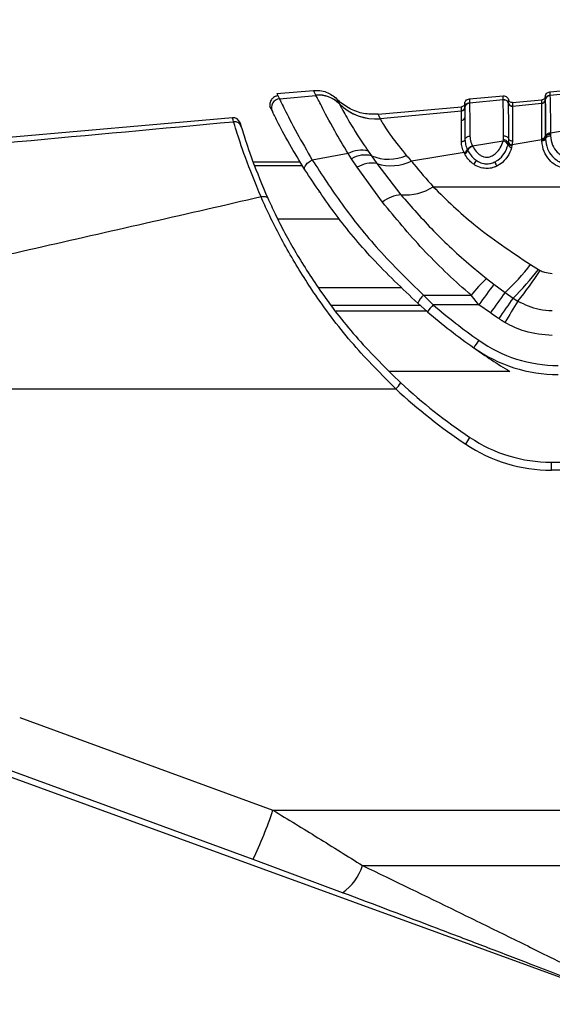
# Model space of a CAD drawing. Header units: millimetres. Extents: x 20 to 26059, y 28 to 17777.
# Tile 13 of 72: x 8839 to 8912, y 5944 to 6078. Entities that reach past the tile are written whole.
import ezdxf

# ---------------------------------------------------------------- set-up
doc = ezdxf.new("R2010")
doc.units = ezdxf.units.MM
doc.header["$LTSCALE"] = 2
doc.layers.add('COMPONENT_GEOMETRY', color=7, linetype='Continuous')
doc.styles.add('SLDTEXTSTYLE0', font='TXT', dxfattribs={"width": 0.75})
doc.dimstyles.new('SLDDIMSTYLE0', dxfattribs={"dimtxt": 150, "dimasz": 6.604, "dimexe": 0, "dimexo": 0.0625, "dimgap": 37.5, "dimtad": 0, "dimtih": 1, "dimtoh": 1, "dimdec": 0, "dimrnd": 1e-09, "dimzin": 12, "dimdsep": 46, "dimtxsty": 'SLDTEXTSTYLE0', "dimsah": 1, "dimcen": 0.09, "dimadec": 0, "dimazin": 3, "dimtfac": 1, "dimtdec": 0, "dimtofl": 0, "dimtmove": 0, "dimatfit": 3, "dimfxl": 1, "dimfrac": 2, "dimtolj": 1, "dimtzin": 12, "dimarcsym": 0})

# ---------------------------------------------------------------- blocks, each defined once
blk = doc.blocks.new('_D_3')
at = {"layer": 'COMPONENT_GEOMETRY', "color": 7}
for p, q in [((8984.05, 8122.33), (1577.68, 8122.33)), ((1584.03, 8122.33), (1584.03, 5436.34)), ((1283.92, 5405.87), (1238.22, 5405.87)), ((1238.22, 5405.87), (1238.22, 5167.74)), ((1884.13, 5405.87), (1929.84, 5405.87)), ((1929.84, 5405.87), (1929.84, 5167.74)), ((1238.22, 5167.74), (1283.92, 5167.74)), ((1929.84, 5167.74), (1884.13, 5167.74)), ((1584.03, 2257.33), (1584.03, 4943.32)), ((8778.92, 2257.33), (1577.68, 2257.33))]:
    blk.add_line(p, q, dxfattribs=at)
for points in [[(1584.03, 8122.33), (1583.01, 8115.72), (1585.04, 8115.72)], [(1584.03, 2257.33), (1585.04, 2263.93), (1583.01, 2263.93)]]:
    blk.add_solid(points, dxfattribs=at)
at = {"layer": 'COMPONENT_GEOMETRY', "color": 7, "char_height": 150, "attachment_point": 1, "style": 'SLDTEXTSTYLE0'}
for s, insert in [('9\'7.45"', (1283.92, 5361.1)), ('2933mm', (1174.86, 5136.68))]:
    blk.add_mtext(s, dxfattribs=dict(at, insert=insert))

msp = doc.modelspace()

# ---------------------------------------------------------------- linework, layer by layer
at = {"color": 7, "linetype": 'Continuous', "lineweight": 25}
for p, q in [((8911.86, 6068.33), (8916.47, 6068.74)), ((8874.58, 6068.08), (8879.58, 6068.52)), ((8874.58, 6068.08), (8874.92, 6067.38)), ((8874.92, 6067.38), (8879.91, 6067.85)), ((8879.91, 6067.86), (8879.9, 6067.88)), ((8879.91, 6067.85), (8879.91, 6067.86)), ((8900.86, 6067.37), (8905.47, 6067.77)), ((8900.86, 6066.82), (8905.47, 6067.26)), ((8905.47, 6067.26), (8905.47, 6067.26)), ((8906.73, 6066.88), (8910.77, 6067.23)), ((8911.22, 6067.22), (8911.22, 6067.21)), ((8911.22, 6067.22), (8911.22, 6067.22)), ((8911.86, 6067.86), (8916.47, 6068.3)), ((8911.86, 6067.86), (8911.86, 6067.86)), ((8873.95, 6065.67), (8873.63, 6066.32)), ((8883.09, 6066.72), (8883.11, 6066.69)), ((8883.11, 6066.69), (8883.11, 6066.68)), ((8888.38, 6065.27), (8899.77, 6066.27)), ((8900.22, 6066.18), (8900.22, 6066.17)), ((8900.22, 6066.18), (8900.22, 6066.18)), ((8900.86, 6066.82), (8900.86, 6066.81)), ((8906.2, 6066.74), (8906.2, 6066.74)), ((8906.73, 6066.37), (8910.77, 6066.76)), ((8906.73, 6066.37), (8906.73, 6066.36)), ((8906.73, 6066.37), (8906.73, 6066.37)), ((8910.77, 6066.76), (8910.77, 6066.76)), ((8910.77, 6066.76), (8910.77, 6066.76)), ((8868.5, 6064.79), (8808.72, 6059.56)), ((8888.69, 6064.67), (8899.77, 6065.72)), ((8888.69, 6064.67), (8888.7, 6064.65)), ((8899.77, 6065.72), (8899.77, 6065.72)), ((8899.77, 6065.72), (8899.77, 6065.72)), ((8869.55, 6064.08), (8869.7, 6063.54)), ((8916.55, 6063.45), (8911.95, 6062.68)), ((8910.77, 6061.85), (8910.77, 6061.96)), ((8910.77, 6061.77), (8910.77, 6061.85)), ((8911.26, 6062.26), (8911.26, 6062.15)), ((8911.26, 6062.15), (8911.26, 6062.07)), ((8911.26, 6062.07), (8911.26, 6061.91)), ((8911.95, 6062.68), (8911.95, 6062.56)), ((8911.95, 6062.56), (8911.95, 6062.32)), ((8901.26, 6060.96), (8901.29, 6060.9)), ((8905.46, 6061.6), (8901.29, 6060.9)), ((8905.46, 6061.6), (8905.5, 6061.79)), ((8906.14, 6061.11), (8906.19, 6061.32)), ((8906.19, 6061.32), (8906.2, 6061.43)), ((8906.67, 6060.98), (8906.62, 6060.76)), ((8906.69, 6061.11), (8906.67, 6060.98)), ((8910.77, 6061.77), (8906.69, 6061.11)), ((8910.77, 6061.62), (8910.77, 6061.77)), ((8884.31, 6059.89), (8879.41, 6059.02)), ((8884.77, 6059.19), (8884.31, 6059.89)), ((8885.55, 6058.03), (8884.77, 6059.19)), ((8887.04, 6060.23), (8887.49, 6059.59)), ((8887.49, 6059.59), (8888.24, 6058.53)), ((8900.13, 6060.04), (8892.94, 6058.88)), ((8900.19, 6059.93), (8900.15, 6060)), ((8900.6, 6060.44), (8900.61, 6060.4)), ((8900.61, 6060.4), (8900.65, 6060.33)), ((8877.75, 6058.74), (8871.31, 6058.74)), ((8889, 6053.27), (8885.55, 6058.03)), ((8888.24, 6058.53), (8891.52, 6054.28)), ((8895.93, 6055.37), (8951.43, 6055.37)), ((8909.22, 6044.74), (8910.28, 6044.08)), ((8910.28, 6044.08), (8910.53, 6043.94)), ((8903.2, 6042.85), (8904.21, 6042.07)), ((8904.21, 6042.07), (8905.74, 6040.95)), ((8894.61, 6040.56), (8901.11, 6040.56)), ((8895.92, 6039.26), (8894.61, 6040.56)), ((8902.16, 6039.26), (8901.11, 6040.56)), ((8905.74, 6040.95), (8906.83, 6040.17)), ((8893.81, 6039.47), (8895.14, 6038.3)), ((8902.16, 6039.26), (8895.92, 6039.26)), ((8903.75, 6038.14), (8902.16, 6039.26)), ((8906.83, 6040.17), (8907.47, 6039.76)), ((8812.69, 6027.77), (8890.81, 6027.77)), ((8912.06, 6016.67), (8912.06, 6017.77)), ((8912.06, 6017.77), (8966.46, 6017.77)), ((8966.46, 6016.67), (8912.06, 6016.67)), ((8839.45, 5982.93), (8874.04, 5970.27)), ((8834.36, 5976.2), (8922.07, 5944.27)), ((8874.04, 5970.27), (8966.46, 5970.27)), ((8883.53, 5959), (8871.31, 5963.53)), ((8886.26, 5962.72), (8966.46, 5962.72))]:
    msp.add_line(p, q, dxfattribs=at)
at = {"color": 8, "linetype": 'Continuous', "lineweight": 25}
for p, q in [((8878.07, 6058.22), (8871.53, 6058.22)), ((8880.29, 6054.68), (8880.47, 6054.69)), ((8883.12, 6050.93), (8874.73, 6050.93)), ((8880.25, 6041.6), (8891.5, 6041.6)), ((8894.17, 6039.14), (8882.09, 6039.14)), ((8882.65, 6038.43), (8894.99, 6038.43)), ((8906.37, 6030.16), (8889.97, 6030.16))]:
    msp.add_line(p, q, dxfattribs=at)
at = {"color": 7, "linetype": 'Continuous', "lineweight": 25, "flags": 128}
for points in [[(8878.4, 6057.68), (8878.35, 6057.82), (8878.36, 6057.99), (8878.43, 6058.18), (8878.55, 6058.37), (8878.72, 6058.57), (8878.93, 6058.74), (8879.16, 6058.9), (8879.41, 6059.02)], [(8872.41, 6053.98), (8872.56, 6054.02), (8872.71, 6054.04), (8872.86, 6054.05), (8872.99, 6054.04), (8873.1, 6054.01), (8873.2, 6053.97), (8873.27, 6053.9), (8873.32, 6053.83)], [(8871.31, 5963.53), (8856.29, 5969.03), (8836.72, 5976.2)]]:
    msp.add_lwpolyline(points, dxfattribs=at)
at = {"color": 7, "linetype": 'Continuous', "lineweight": 25}
for centre, radius, start, end in [((8875.03, 6066.19), 1.2, 95.0328, 205.9158), ((8880.26, 6063.91), 3.99, 44.6942, 95.1895), ((8880.27, 6063.89), 3.99, 44.6838, 95.1752), ((8880.27, 6063.88), 3.99, 44.6699, 95.166), ((8905.53, 6066.56), 0.7, 14.6617, 95.0325), ((8910.73, 6067.26), 0.499, 274.9213, 355.3283), ((8910.73, 6067.25), 0.5, 274.9321, 355.305), ((8911.92, 6067.16), 0.699, 94.9212, 175.3282), ((8888.06, 6071.63), 6.98, 224.6903, 275.1806), ((8888.06, 6071.6), 6.98, 224.7171, 275.1943), ((8899.73, 6066.22), 0.499, 274.9082, 355.3153), ((8899.73, 6066.21), 0.499, 274.9187, 355.2964), ((8900.92, 6066.12), 0.699, 94.9081, 175.3153), ((8906.69, 6066.86), 0.5, 194.6797, 275.0102), ((8906.69, 6066.87), 0.5, 194.6793, 275.0252), ((8868.58, 6063.8), 1, 16.1887, 94.9936), ((8899.76, 6064.92), 0.486, 271.14, 350.9051), ((8868.75, 6063.26), 0.998, 16.6601, 95.1342), ((8910.81, 6062.44), 0.481, 264.6504, 338.3508), ((8910.82, 6062.25), 0.481, 264.2127, 337.6463), ((8911.88, 6062.01), 0.674, 84.3932, 157.9926), ((8901.49, 6060.03), 0.893, 102.5683, 160.328), ((8905.42, 6060.82), 0.776, 21.5087, 86.829), ((8906.66, 6061.31), 0.555, 201.753, 266.8773), ((8906.69, 6061.63), 0.523, 202.3391, 270.7259), ((8886.08, 6056.8), 3.56, 74.2571, 119.8086), ((8886.62, 6056.04), 3.66, 76.3444, 120.3645), ((8889.86, 6065.39), 6.26, 247.7076, 292.7954), ((8900.01, 6060.66), 0.627, 281.1043, 339.5146), ((8900.05, 6060.55), 0.641, 282.556, 339.8103), ((8887.55, 6054.77), 3.82, 79.6603, 121.5383), ((8890.15, 6064.64), 6.4, 252.5516, 295.7849), ((8900.79, 6059.22), 1.03, 310.7601, 346.8411), ((8905.63, 6059), 1.29, 190.2878, 218.8369), ((8892.11, 6061.36), 7.11, 265.2521, 302.5144), ((8891.95, 6049.57), 4.73, 95.2132, 128.5436), ((8886.38, 6062.24), 28.77, 312.2792, 322.5418), ((8883.33, 6064.36), 33.73, 314.1742, 323.0461), ((8877.81, 6064.65), 38.72, 319.991, 327.6673), ((8916.02, 6029.04), 18.84, 132.8961, 142.3233), ((8987.87, 5978.88), 104.84, 142.9368, 144.8384), ((8896.79, 6038.13), 3.27, 131.8788, 155.7894), ((8994.09, 5976.21), 109.54, 143.7669, 145.567), ((8906.12, 6030.11), 13.71, 138.1131, 143.2659), ((8950.79, 6103.33), 84.36, 229.4226, 234.7829), ((8996.92, 5974.46), 111.5, 143.8926, 145.6485), ((9014.39, 5973.91), 125.57, 148.3748, 149.9306), ((8950.79, 6103.29), 85.56, 229.4226, 234.7829), ((8914.62, 6025.22), 15.49, 143.6206, 148.1872), ((8912.99, 6049.77), 18.8, 234.7829, 270), ((8912.99, 6049.73), 20, 234.7829, 270), ((8950.79, 6103.29), 85.56, 234.7829, 238.7223), ((8887.89, 6030.84), 4.24, 313.516, 328.0431), ((8944.26, 6085.77), 77.8, 227.292, 236.145), ((8944.26, 6085.67), 78.8, 227.292, 236.145), ((8896.21, 6023.36), 5.2, 323.0149, 334.9577), ((8912.06, 6037.67), 21, 236.145, 270), ((8912.06, 6037.77), 20, 236.145, 270), ((8816.45, 5989.7), 60.78, 334.4965, 341.3529), ((8879.72, 5964.66), 6.82, 303.9211, 343.4715)]:
    msp.add_arc(centre, radius, start, end, dxfattribs=at)
for points, knots in [([(8874.63, 6067.75), (8874.59, 6067.75), (8874.42, 6067.74), (8874.12, 6067.58), (8873.83, 6067.31), (8873.67, 6067.01), (8873.61, 6066.73), (8873.6, 6066.5), (8873.62, 6066.37), (8873.63, 6066.32)], [0, 0, 0, 0, 0.049094, 0.270946, 0.483401, 0.653398, 0.796551, 0.916627, 1, 1, 1, 1]), ([(8874.92, 6067.38), (8875.1, 6067.01), (8875.46, 6066.28), (8877.06, 6063.07), (8878.68, 6060.28), (8879.41, 6059.02)], [0, 0, 0, 0, 0.354177, 0.707848, 1, 1, 1, 1]), ([(8879.9, 6067.88), (8879.78, 6068.12), (8879.6, 6068.47), (8879.58, 6068.51), (8879.58, 6068.52)], [0, 0, 0, 0, 0.67875, 1, 1, 1, 1]), ([(8884.31, 6059.89), (8883.67, 6060.96), (8882.12, 6063.55), (8880.49, 6066.72), (8880.1, 6067.47), (8879.91, 6067.85)], [0, 0, 0, 0, 0.259057, 0.626399, 1, 1, 1, 1]), ([(8882.78, 6067.34), (8882.82, 6067.26), (8882.86, 6067.17), (8883.07, 6066.77), (8883.09, 6066.72)], [0, 0, 0, 0, 0.858734, 1, 1, 1, 1]), ([(8888.38, 6065.27), (8887.72, 6065.27), (8886.4, 6065.26), (8884.52, 6065.95), (8883.36, 6066.76), (8882.84, 6067.28), (8882.78, 6067.34)], [0, 0, 0, 0, 0.320009, 0.640018, 0.960026, 1, 1, 1, 1]), ([(8900.22, 6066.73), (8900.23, 6066.78), (8900.25, 6066.92), (8900.37, 6067.13), (8900.59, 6067.31), (8900.77, 6067.35), (8900.86, 6067.37)], [0, 0, 0, 0, 0.161092, 0.440728, 0.720364, 1, 1, 1, 1]), ([(8900.86, 6067.37), (8900.86, 6067.36), (8900.86, 6067.35), (8900.86, 6067.24), (8900.86, 6067.07), (8900.86, 6066.9), (8900.86, 6066.82)], [0, 0, 0, 0, 0.233156, 0.502001, 0.771362, 1, 1, 1, 1]), ([(8905.47, 6067.26), (8905.47, 6067.33), (8905.47, 6067.49), (8905.47, 6067.66), (8905.47, 6067.76), (8905.47, 6067.77), (8905.47, 6067.77)], [0, 0, 0, 0, 0.221771, 0.500316, 0.779385, 1, 1, 1, 1]), ([(8905.47, 6067.77), (8905.56, 6067.77), (8905.74, 6067.77), (8905.99, 6067.62), (8906.14, 6067.44), (8906.19, 6067.3), (8906.2, 6067.25)], [0, 0, 0, 0, 0.279636, 0.559272, 0.838908, 1, 1, 1, 1]), ([(8905.54, 6062.32), (8905.53, 6063.22), (8905.51, 6065.42), (8905.48, 6066.89), (8905.47, 6067.18), (8905.47, 6067.26)], [0, 0, 0, 0, 0.341408, 0.83284, 1, 1, 1, 1]), ([(8905.47, 6067.26), (8905.56, 6067.26), (8905.74, 6067.25), (8905.99, 6067.11), (8906.14, 6066.93), (8906.19, 6066.79), (8906.2, 6066.74)], [0, 0, 0, 0, 0.279624, 0.559249, 0.838873, 1, 1, 1, 1]), ([(8906.2, 6066.74), (8906.2, 6066.85), (8906.2, 6067), (8906.2, 6067.2), (8906.2, 6067.23), (8906.2, 6067.25)], [0, 0, 0, 0, 0.331164, 0.498538, 1, 1, 1, 1]), ([(8910.77, 6066.76), (8910.77, 6066.86), (8910.77, 6067), (8910.77, 6067.18), (8910.77, 6067.21), (8910.77, 6067.23)], [0, 0, 0, 0, 0.323428, 0.497459, 1, 1, 1, 1]), ([(8911.22, 6067.69), (8911.23, 6067.74), (8911.25, 6067.89), (8911.37, 6068.1), (8911.59, 6068.28), (8911.77, 6068.31), (8911.86, 6068.33)], [0, 0, 0, 0, 0.161092, 0.440728, 0.720364, 1, 1, 1, 1]), ([(8911.22, 6067.22), (8911.23, 6067.27), (8911.25, 6067.41), (8911.37, 6067.62), (8911.59, 6067.8), (8911.77, 6067.84), (8911.86, 6067.86)], [0, 0, 0, 0, 0.161038, 0.440692, 0.720346, 1, 1, 1, 1]), ([(8911.22, 6067.69), (8911.22, 6067.67), (8911.22, 6067.64), (8911.22, 6067.45), (8911.22, 6067.31), (8911.22, 6067.22)], [0, 0, 0, 0, 0.50254, 0.676572, 1, 1, 1, 1]), ([(8911.22, 6067.21), (8911.22, 6067.18), (8911.23, 6066.99), (8911.24, 6066.17), (8911.25, 6064.52), (8911.25, 6063.29), (8911.26, 6062.44), (8911.26, 6062.26)], [0, 0, 0, 0, 0.089233, 0.503156, 0.697697, 0.936448, 1, 1, 1, 1]), ([(8911.26, 6062.26), (8911.26, 6062.44), (8911.25, 6063.28), (8911.25, 6064.5), (8911.24, 6066.37), (8911.23, 6066.86), (8911.22, 6067.21)], [0, 0, 0, 0, 0.062027, 0.301058, 0.495826, 1, 1, 1, 1]), ([(8911.86, 6068.33), (8911.86, 6068.33), (8911.86, 6068.33), (8911.86, 6068.29), (8911.86, 6068.2), (8911.86, 6068.07), (8911.86, 6067.92), (8911.86, 6067.86)], [0, 0, 0, 0, 0.067017, 0.357375, 0.502549, 0.792963, 1, 1, 1, 1]), ([(8911.86, 6067.86), (8911.87, 6067.65), (8911.88, 6067.35), (8911.9, 6066.36), (8911.92, 6065.1), (8911.94, 6063.73), (8911.95, 6062.68)], [0, 0, 0, 0, 0.341963, 0.506117, 0.624337, 1, 1, 1, 1]), ([(8883.11, 6066.68), (8883.28, 6066.34), (8883.63, 6065.67), (8885.14, 6063.04), (8886.52, 6060.99), (8887.04, 6060.23)], [0, 0, 0, 0, 0.385563, 0.769776, 1, 1, 1, 1]), ([(8899.77, 6065.72), (8899.77, 6065.83), (8899.77, 6066), (8899.77, 6066.21), (8899.77, 6066.25), (8899.77, 6066.27)], [0, 0, 0, 0, 0.337097, 0.498227, 1, 1, 1, 1]), ([(8900.22, 6066.18), (8900.23, 6066.23), (8900.25, 6066.37), (8900.37, 6066.58), (8900.59, 6066.76), (8900.77, 6066.8), (8900.86, 6066.81)], [0, 0, 0, 0, 0.161049, 0.440699, 0.72035, 1, 1, 1, 1]), ([(8900.22, 6066.73), (8900.22, 6066.7), (8900.22, 6066.67), (8900.22, 6066.46), (8900.22, 6066.29), (8900.22, 6066.18)], [0, 0, 0, 0, 0.501772, 0.662903, 1, 1, 1, 1]), ([(8900.22, 6066.17), (8900.22, 6066.13), (8900.23, 6066.05), (8900.23, 6065.72), (8900.23, 6065.29), (8900.24, 6064.92), (8900.24, 6064.84)], [0, 0, 0, 0, 0.210941, 0.475438, 0.899348, 1, 1, 1, 1]), ([(8900.86, 6066.81), (8900.86, 6066.76), (8900.87, 6066.61), (8900.89, 6065.97), (8900.91, 6064.63), (8900.93, 6063.14), (8900.94, 6062.27)], [0, 0, 0, 0, 0.129882, 0.385514, 0.641748, 1, 1, 1, 1]), ([(8906.24, 6061.9), (8906.23, 6062.88), (8906.23, 6064.36), (8906.22, 6065.94), (8906.21, 6066.57), (8906.2, 6066.72), (8906.2, 6066.74)], [0, 0, 0, 0, 0.376618, 0.574536, 0.945416, 1, 1, 1, 1]), ([(8906.2, 6066.74), (8906.2, 6066.74), (8906.2, 6066.74), (8906.2, 6066.74), (8906.2, 6066.74)], [0, 0, 0, 0, 0.011319, 1, 1, 1, 1]), ([(8906.73, 6066.88), (8906.73, 6066.86), (8906.73, 6066.82), (8906.73, 6066.63), (8906.73, 6066.47), (8906.73, 6066.37)], [0, 0, 0, 0, 0.501461, 0.668835, 1, 1, 1, 1]), ([(8906.73, 6066.36), (8906.73, 6066.09), (8906.73, 6065.69), (8906.73, 6064), (8906.73, 6062.56), (8906.73, 6061.61)], [0, 0, 0, 0, 0.425415, 0.623431, 1, 1, 1, 1]), ([(8910.77, 6061.96), (8910.77, 6062.13), (8910.77, 6062.96), (8910.77, 6064.15), (8910.77, 6065.75), (8910.77, 6066.55), (8910.77, 6066.72), (8910.77, 6066.76)], [0, 0, 0, 0, 0.063624, 0.302569, 0.497159, 0.910873, 1, 1, 1, 1]), ([(8878.4, 6057.68), (8877.67, 6058.89), (8876.06, 6061.53), (8874.47, 6064.6), (8874.12, 6065.31), (8873.95, 6065.67)], [0, 0, 0, 0, 0.294215, 0.647739, 1, 1, 1, 1]), ([(8888.38, 6065.27), (8888.39, 6065.25), (8888.42, 6065.2), (8888.6, 6064.85), (8888.69, 6064.67)], [0, 0, 0, 0, 0.506427, 1, 1, 1, 1]), ([(8888.7, 6064.65), (8888.72, 6064.61), (8888.82, 6064.36), (8889.34, 6063.49), (8890.55, 6061.75), (8891.53, 6060.55), (8892.29, 6059.61)], [0, 0, 0, 0, 0.103309, 0.525874, 0.630227, 1, 1, 1, 1]), ([(8899.77, 6064.43), (8899.77, 6064.5), (8899.77, 6064.87), (8899.77, 6065.28), (8899.77, 6065.6), (8899.77, 6065.68), (8899.77, 6065.72)], [0, 0, 0, 0, 0.100695, 0.524691, 0.789151, 1, 1, 1, 1]), ([(8900.24, 6064.84), (8900.24, 6064.64), (8900.24, 6064.29), (8900.25, 6063.46), (8900.25, 6062.66), (8900.25, 6061.98), (8900.25, 6061.83)], [0, 0, 0, 0, 0.2622207, 0.4535665, 0.8744738, 1, 1, 1, 1]), ([(8809.67, 6058.88), (8819.5, 6059.76), (8839.18, 6061.53), (8858.83, 6063.34), (8868.66, 6064.25)], [0, 0, 0, 0, 0.49988, 1, 1, 1, 1]), ([(8872.41, 6053.98), (8871.63, 6055.88), (8870.08, 6059.67), (8868.98, 6063.22), (8868.76, 6063.93), (8868.66, 6064.25)], [0, 0, 0, 0, 0.352456, 0.705295, 1, 1, 1, 1]), ([(8869.7, 6063.54), (8869.8, 6063.24), (8870, 6062.56), (8871.05, 6059.22), (8872.56, 6055.62), (8873.32, 6053.83)], [0, 0, 0, 0, 0.2955097, 0.6484708, 1, 1, 1, 1]), ([(8899.77, 6061.51), (8899.77, 6061.66), (8899.77, 6062.32), (8899.77, 6063.1), (8899.77, 6063.89), (8899.77, 6064.24), (8899.77, 6064.43)], [0, 0, 0, 0, 0.125578, 0.546573, 0.737903, 1, 1, 1, 1]), ([(8900.25, 6061.83), (8900.27, 6061.87), (8900.3, 6061.97), (8900.43, 6062.12), (8900.66, 6062.25), (8900.84, 6062.26), (8900.94, 6062.27)], [0, 0, 0, 0, 0.16106, 0.440707, 0.720353, 1, 1, 1, 1]), ([(8900.94, 6062.27), (8900.94, 6062.14), (8900.96, 6061.88), (8901.06, 6061.47), (8901.17, 6061.16), (8901.25, 6061), (8901.26, 6060.96)], [0, 0, 0, 0, 0.310786, 0.621524, 0.932011, 1, 1, 1, 1]), ([(8905.5, 6061.79), (8905.51, 6061.85), (8905.53, 6061.97), (8905.54, 6062.15), (8905.54, 6062.26), (8905.54, 6062.32)], [0, 0, 0, 0, 0.329912, 0.664856, 1, 1, 1, 1]), ([(8905.54, 6062.32), (8905.64, 6062.32), (8905.82, 6062.3), (8906.05, 6062.19), (8906.19, 6062.04), (8906.23, 6061.94), (8906.24, 6061.9)], [0, 0, 0, 0, 0.279647, 0.559295, 0.838942, 1, 1, 1, 1]), ([(8906.2, 6061.43), (8906.21, 6061.49), (8906.23, 6061.65), (8906.24, 6061.81), (8906.24, 6061.9)], [0, 0, 0, 0, 0.3817, 1, 1, 1, 1]), ([(8911.26, 6062.15), (8911.24, 6062.11), (8911.21, 6062.03), (8911.1, 6061.93), (8910.94, 6061.86), (8910.83, 6061.85), (8910.77, 6061.85)], [0, 0, 0, 0, 0.249999, 0.499999, 0.749999, 1, 1, 1, 1]), ([(8911.26, 6062.15), (8911.27, 6062.18), (8911.31, 6062.28), (8911.44, 6062.42), (8911.68, 6062.54), (8911.86, 6062.55), (8911.95, 6062.56)], [0, 0, 0, 0, 0.161195, 0.440797, 0.720398, 1, 1, 1, 1]), ([(8911.26, 6061.91), (8911.27, 6061.95), (8911.31, 6062.05), (8911.44, 6062.19), (8911.68, 6062.3), (8911.86, 6062.31), (8911.95, 6062.32)], [0, 0, 0, 0, 0.161092, 0.440728, 0.720364, 1, 1, 1, 1]), ([(8911.26, 6061.91), (8911.31, 6061.46), (8911.41, 6060.63), (8912.07, 6059.58), (8912.83, 6058.91), (8913.56, 6058.57), (8914.25, 6058.47), (8914.9, 6058.57), (8915.6, 6058.87), (8916.38, 6059.51), (8917.08, 6060.59), (8917.18, 6061.45), (8917.24, 6061.91)], [0, 0, 0, 0, 0.1594404, 0.2891501, 0.3811989, 0.4457864, 0.5004163, 0.5535192, 0.6091655, 0.699962, 0.8382736, 1, 1, 1, 1]), ([(8911.95, 6062.32), (8912, 6061.89), (8912.1, 6061.13), (8912.69, 6060.21), (8913.32, 6059.68), (8913.84, 6059.45), (8914.29, 6059.4), (8914.74, 6059.48), (8915.23, 6059.71), (8915.8, 6060.21), (8916.39, 6061.11), (8916.49, 6061.87), (8916.55, 6062.32)], [0, 0, 0, 0, 0.181549, 0.323795, 0.40885, 0.462296, 0.504185, 0.545984, 0.60056, 0.677304, 0.807908, 1, 1, 1, 1]), ([(8900.13, 6060.04), (8900.03, 6060.29), (8899.82, 6060.79), (8899.78, 6061.27), (8899.77, 6061.51)], [0, 0, 0, 0, 0.493803, 1, 1, 1, 1]), ([(8900.25, 6061.83), (8900.25, 6061.83), (8900.26, 6061.6), (8900.31, 6061.14), (8900.5, 6060.67), (8900.6, 6060.44)], [0, 0, 0, 0, 0.007762, 0.50485, 1, 1, 1, 1]), ([(8900.61, 6060.4), (8900.63, 6060.44), (8900.66, 6060.54), (8900.79, 6060.71), (8901, 6060.88), (8901.18, 6060.94), (8901.26, 6060.96)], [0, 0, 0, 0, 0.160998, 0.440666, 0.720333, 1, 1, 1, 1]), ([(8901.29, 6060.9), (8901.44, 6060.65), (8901.7, 6060.2), (8902.27, 6059.71), (8902.8, 6059.46), (8903.25, 6059.4), (8903.65, 6059.45), (8904.08, 6059.63), (8904.62, 6060.02), (8905.16, 6060.71), (8905.36, 6061.28), (8905.46, 6061.6)], [0, 0, 0, 0, 0.161237, 0.289131, 0.368581, 0.428024, 0.487367, 0.54282, 0.643281, 0.807987, 1, 1, 1, 1]), ([(8904.35, 6058.77), (8904.49, 6058.85), (8905.02, 6059.15), (8905.73, 6059.95), (8906, 6060.7), (8906.14, 6061.11)], [0, 0, 0, 0, 0.136181, 0.538313, 1, 1, 1, 1]), ([(8906.62, 6060.76), (8906.62, 6060.73), (8906.51, 6060.3), (8906.13, 6059.48), (8905.38, 6058.62), (8904.78, 6058.28), (8904.62, 6058.19)], [0, 0, 0, 0, 0.026992, 0.449873, 0.855511, 1, 1, 1, 1]), ([(8906.19, 6061.32), (8906.17, 6061.35), (8906.14, 6061.45), (8906, 6061.61), (8905.77, 6061.74), (8905.59, 6061.77), (8905.5, 6061.79)], [0, 0, 0, 0, 0.160749, 0.440501, 0.720252, 1, 1, 1, 1]), ([(8906.73, 6061.61), (8906.73, 6061.51), (8906.73, 6061.34), (8906.7, 6061.17), (8906.69, 6061.11)], [0, 0, 0, 0, 0.618926, 1, 1, 1, 1]), ([(8917.73, 6061.62), (8917.73, 6061.57), (8917.73, 6061.08), (8917.5, 6060.15), (8916.79, 6059.02), (8915.9, 6058.29), (8915.05, 6057.94), (8914.25, 6057.83), (8913.4, 6057.95), (8912.52, 6058.34), (8911.66, 6059.09), (8910.93, 6060.24), (8910.83, 6061.13), (8910.77, 6061.62)], [0, 0, 0, 0, 0.015176, 0.154016, 0.287928, 0.380186, 0.440103, 0.499621, 0.560833, 0.630065, 0.72299, 0.848336, 1, 1, 1, 1]), ([(8892.29, 6059.61), (8892.3, 6059.6), (8892.51, 6059.35), (8892.73, 6059.11), (8892.94, 6058.88)], [0, 0, 0, 0, 0.065228, 1, 1, 1, 1]), ([(8900.15, 6060), (8900.15, 6060), (8900.14, 6060.02), (8900.14, 6060.03), (8900.13, 6060.04)], [0, 0, 0, 0, 0.011269, 1, 1, 1, 1]), ([(8901.46, 6058.44), (8901.36, 6058.52), (8901.06, 6058.74), (8900.59, 6059.23), (8900.33, 6059.67), (8900.19, 6059.93)], [0, 0, 0, 0, 0.177842, 0.531294, 1, 1, 1, 1]), ([(8900.65, 6060.33), (8900.78, 6060.1), (8901.01, 6059.69), (8901.43, 6059.25), (8901.7, 6059.05), (8901.79, 6058.99)], [0, 0, 0, 0, 0.476992, 0.82783, 1, 1, 1, 1]), ([(8878.07, 6058.22), (8878.02, 6058.3), (8877.92, 6058.46), (8877.78, 6058.68), (8877.76, 6058.71), (8877.75, 6058.74)], [0, 0, 0, 0, 0.250216, 0.500432, 1, 1, 1, 1]), ([(8879.41, 6059.02), (8880.71, 6057.02), (8883.34, 6052.95), (8888.44, 6046.58), (8892.51, 6042.6), (8894.61, 6040.56)], [0, 0, 0, 0, 0.32022, 0.650979, 1, 1, 1, 1]), ([(8892.94, 6058.88), (8893.05, 6058.74), (8893.97, 6057.58), (8895.01, 6056.4), (8895.93, 6055.37)], [0, 0, 0, 0, 0.120521, 1, 1, 1, 1]), ([(8904.62, 6058.19), (8904.5, 6058.14), (8904.14, 6057.98), (8903.48, 6057.84), (8902.62, 6057.89), (8901.93, 6058.14), (8901.57, 6058.37), (8901.46, 6058.44)], [0, 0, 0, 0, 0.123835, 0.3545129, 0.5861592, 0.8752436, 1, 1, 1, 1]), ([(8901.79, 6058.99), (8901.88, 6058.93), (8902.18, 6058.73), (8902.74, 6058.52), (8903.44, 6058.48), (8903.97, 6058.6), (8904.25, 6058.73), (8904.35, 6058.77)], [0, 0, 0, 0, 0.131129, 0.422233, 0.647086, 0.874043, 1, 1, 1, 1]), ([(8893.81, 6039.47), (8891.69, 6041.48), (8887.63, 6045.33), (8882.44, 6051.6), (8879.76, 6055.64), (8878.4, 6057.68)], [0, 0, 0, 0, 0.350471, 0.670401, 1, 1, 1, 1]), ([(8895.93, 6055.37), (8896.83, 6054.47), (8898.56, 6052.74), (8902.83, 6049.02), (8906.56, 6046.52), (8909.22, 6044.74)], [0, 0, 0, 0, 0.234815, 0.452883, 1, 1, 1, 1]), ([(8872.41, 6053.98), (8862.49, 6051.7), (8842.62, 6047.15), (8822.59, 6042.66), (8812.56, 6040.41)], [0, 0, 0, 0, 0.499312, 1, 1, 1, 1]), ([(8890.81, 6027.77), (8888.85, 6029.74), (8884.87, 6033.75), (8880.1, 6040.05), (8876.26, 6046.14), (8873.89, 6050.68), (8872.74, 6053.24), (8872.41, 6053.98)], [0, 0, 0, 0, 0.249767, 0.506053, 0.707933, 0.915373, 1, 1, 1, 1]), ([(8873.32, 6053.83), (8873.65, 6053.12), (8874.76, 6050.7), (8877.09, 6046.34), (8880.84, 6040.52), (8885.58, 6034.4), (8889.5, 6030.55), (8891.49, 6028.6)], [0, 0, 0, 0, 0.084418, 0.285732, 0.492992, 0.742846, 1, 1, 1, 1]), ([(8891.52, 6054.28), (8892.96, 6052.63), (8895.87, 6049.28), (8899.96, 6045.49), (8902.5, 6043.42), (8903.2, 6042.85)], [0, 0, 0, 0, 0.41434, 0.838523, 1, 1, 1, 1]), ([(8901.11, 6040.56), (8900.97, 6040.68), (8898.66, 6042.68), (8894.3, 6046.82), (8890.78, 6051.1), (8889, 6053.27)], [0, 0, 0, 0, 0.031353, 0.509611, 1, 1, 1, 1]), ([(8910.53, 6043.94), (8910.72, 6043.86), (8911.24, 6043.62), (8911.82, 6043.58), (8912.18, 6043.55)], [0, 0, 0, 0, 0.3629198, 1, 1, 1, 1]), ([(8907.47, 6039.76), (8908.42, 6039.3), (8909.92, 6038.58), (8911.58, 6038.5), (8912.18, 6038.47)], [0, 0, 0, 0, 0.6325913, 1, 1, 1, 1]), ([(8904.86, 6037.38), (8904.76, 6037.44), (8904.39, 6037.7), (8904.02, 6037.95), (8903.75, 6038.14)], [0, 0, 0, 0, 0.254448, 1, 1, 1, 1]), ([(8905.72, 6036.83), (8905.55, 6036.93), (8905.26, 6037.1), (8904.98, 6037.3), (8904.86, 6037.38)], [0, 0, 0, 0, 0.570607, 1, 1, 1, 1]), ([(8912.18, 6035.08), (8910.91, 6035.18), (8908.64, 6035.35), (8906.61, 6036.38), (8905.72, 6036.83)], [0, 0, 0, 0, 0.561369, 1, 1, 1, 1]), ([(8874.04, 5970.27), (8876.1, 5969.01), (8880.24, 5966.48), (8884.24, 5963.98), (8886.26, 5962.72)], [0, 0, 0, 0, 0.496951, 1, 1, 1, 1]), ([(8922.07, 5944.27), (8922.01, 5944.3), (8921.86, 5944.36), (8919.81, 5945.16), (8916.53, 5946.43), (8912.56, 5947.96), (8908.1, 5949.68), (8902.74, 5951.73), (8894.4, 5954.91), (8887.89, 5957.36), (8883.53, 5959)], [0, 0, 0, 0, 0.06075, 0.143106, 0.26328, 0.354825, 0.447648, 0.584191, 0.72084, 1, 1, 1, 1])]:
    msp.add_open_spline(points, degree=3, knots=knots, dxfattribs=at)
for points in [[(8879.58, 6068.52), (8879.87, 6068.53), (8880.46, 6068.54), (8881.32, 6068.31), (8882.12, 6067.93), (8882.56, 6067.54), (8882.78, 6067.34)], [(8906.73, 6066.88), (8906.67, 6066.88), (8906.56, 6066.88), (8906.39, 6066.96), (8906.27, 6067.09), (8906.22, 6067.2), (8906.2, 6067.25)], [(8911.22, 6067.69), (8911.21, 6067.63), (8911.19, 6067.52), (8911.09, 6067.37), (8910.94, 6067.27), (8910.83, 6067.24), (8910.77, 6067.23)], [(8911.22, 6067.22), (8911.21, 6067.16), (8911.19, 6067.04), (8911.09, 6066.9), (8910.94, 6066.79), (8910.83, 6066.77), (8910.77, 6066.76)], [(8900.22, 6066.73), (8900.21, 6066.67), (8900.19, 6066.55), (8900.09, 6066.41), (8899.94, 6066.3), (8899.83, 6066.28), (8899.77, 6066.27)], [(8900.22, 6066.18), (8900.21, 6066.12), (8900.19, 6066), (8900.09, 6065.86), (8899.94, 6065.75), (8899.83, 6065.73), (8899.77, 6065.72)], [(8906.73, 6066.37), (8906.67, 6066.37), (8906.56, 6066.37), (8906.39, 6066.45), (8906.27, 6066.58), (8906.22, 6066.69), (8906.2, 6066.74)], [(8906.73, 6061.61), (8906.67, 6061.61), (8906.56, 6061.62), (8906.4, 6061.68), (8906.29, 6061.78), (8906.25, 6061.86), (8906.24, 6061.9)], [(8911.26, 6061.91), (8911.24, 6061.87), (8911.21, 6061.79), (8911.1, 6061.7), (8910.94, 6061.63), (8910.83, 6061.62), (8910.77, 6061.62)], [(8900.25, 6061.83), (8900.24, 6061.79), (8900.21, 6061.7), (8900.09, 6061.6), (8899.94, 6061.53), (8899.83, 6061.51), (8899.77, 6061.51)], [(8906.67, 6060.98), (8906.62, 6060.99), (8906.5, 6061.01), (8906.35, 6061.09), (8906.23, 6061.2), (8906.2, 6061.28), (8906.19, 6061.32)], [(8900.15, 6060), (8900.2, 6060.02), (8900.31, 6060.06), (8900.46, 6060.16), (8900.57, 6060.28), (8900.6, 6060.36), (8900.61, 6060.4)]]:
    msp.add_open_spline(points, degree=3, dxfattribs=at)
at = {"color": 8, "linetype": 'Continuous', "lineweight": 25}
for points, knots in [([(8868.66, 6064.25), (8868.55, 6064.61), (8868.44, 6064.97), (8868.5, 6064.79), (8868.5, 6064.79)], [0, 0, 0, 0, 0.997104, 1, 1, 1, 1]), ([(8886.26, 5962.72), (8890.59, 5960.63), (8897.11, 5957.47), (8905.44, 5953.39), (8910.85, 5950.73), (8915.33, 5948.51), (8919.34, 5946.53), (8922.62, 5944.89), (8924.6, 5943.9), (8924.75, 5943.83), (8924.81, 5943.8)], [0, 0, 0, 0, 0.2615032, 0.3947302, 0.5291625, 0.6208532, 0.7137252, 0.839966, 0.9308153, 1, 1, 1, 1])]:
    msp.add_open_spline(points, degree=3, knots=knots, dxfattribs=at)

# ---------------------------------------------------------------- dimensions: what is measured, and where the dimension line sits
at = {"layer": 'COMPONENT_GEOMETRY', "color": 7}
dim = msp.add_linear_dim(base=(1584.03, 8122.33), p1=(8781.46, 2257.33), p2=(8986.59, 8122.33), angle=90, dimstyle='SLDDIMSTYLE0', dxfattribs=at)
dim.commit()
dim.dimension.update_dxf_attribs({"geometry": '_D_3', "text_midpoint": (1584.03, 5189.83), "dimtype": 160})

doc.saveas('drawing.dxf')
